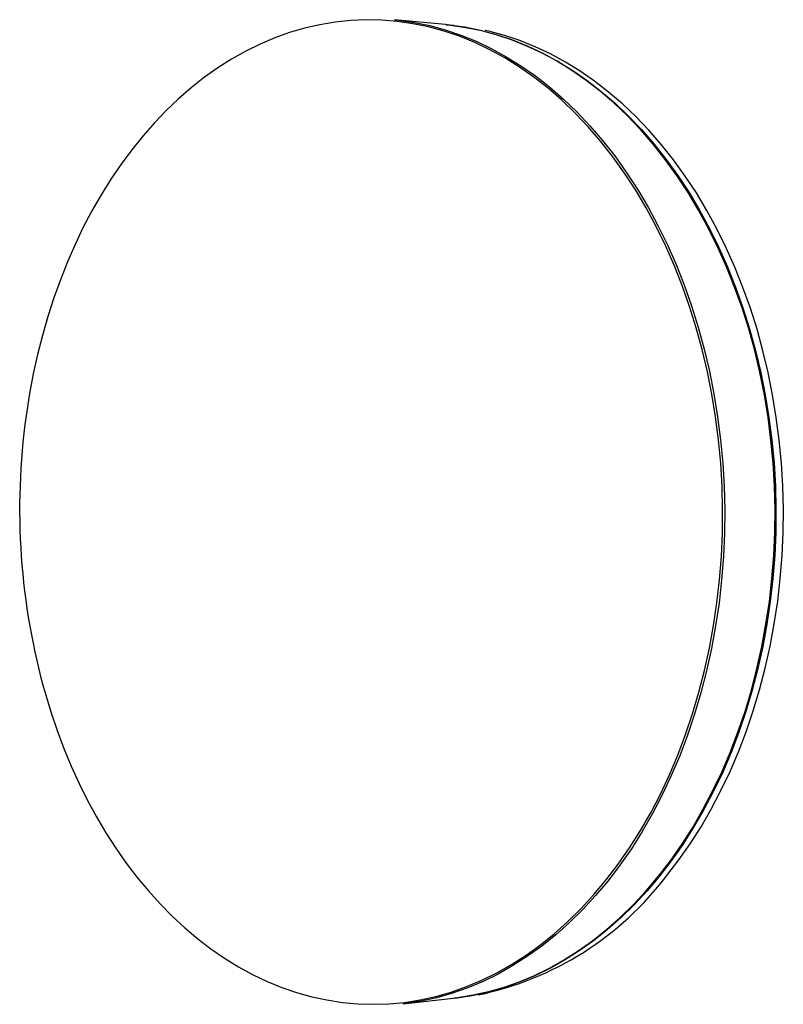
# Model space of a CAD drawing. Header units: millimetres. Extents: x -50 to 47, y -63 to 63.
import ezdxf

# ---------------------------------------------------------------- set-up
doc = ezdxf.new("R2010")
doc.units = ezdxf.units.MM

msp = doc.modelspace()

# ---------------------------------------------------------------- linework, layer by layer
at = {"color": 7, "linetype": 'Continuous', "lineweight": 25}
for p, q in [((4.35, 62), (-2.13, 62.63)), ((5.41, 61.9), (4.47, 61.99)), ((-1.07, -62.65), (5.4, -61.92)), ((5.52, -61.91), (6.47, -61.8))]:
    msp.add_line(p, q, dxfattribs=at)
at = {"color": 8, "linetype": 'Continuous', "lineweight": 25, "flags": 128}
for points in [[(24.84, -46.85), (26.35, -44.87), (27.8, -42.78), (29.18, -40.59), (30.49, -38.32), (31.72, -35.95), (32.87, -33.5), (33.94, -30.97), (34.93, -28.37), (35.83, -25.71), (36.64, -22.98), (37.35, -20.2), (37.97, -17.37), (38.5, -14.5), (38.93, -11.59), (39.26, -8.66), (39.49, -5.7), (39.62, -2.74), (39.65, 0.24), (39.57, 3.21), (39.4, 6.18), (39.13, 9.13), (38.75, 12.06), (38.28, 14.96), (37.72, 17.82), (37.05, 20.64), (36.3, 23.42), (35.45, 26.13), (34.51, 28.79), (33.48, 31.38), (32.38, 33.89), (31.19, 36.32), (29.92, 38.68), (28.58, 40.94), (27.17, 43.1), (25.69, 45.17), (24.15, 47.14), (22.55, 49), (20.89, 50.75), (19.18, 52.39), (17.43, 53.91), (15.63, 55.32), (13.79, 56.6), (11.92, 57.76), (10.02, 58.8), (8.1, 59.72), (6.15, 60.51), (4.19, 61.17), (2.21, 61.71), (0.22, 62.12), (-1.77, 62.41), (-3.76, 62.57), (-5.75, 62.61), (-7.73, 62.52), (-9.69, 62.32), (-11.65, 61.99), (-13.58, 61.54), (-15.49, 60.98), (-17.38, 60.3), (-19.24, 59.51), (-21.06, 58.61), (-22.86, 57.61), (-24.61, 56.5), (-26.32, 55.29), (-27.99, 53.97), (-29.61, 52.57), (-31.18, 51.07), (-32.7, 49.49), (-34.17, 47.81), (-35.58, 46.06), (-36.94, 44.23), (-38.23, 42.32), (-39.46, 40.35), (-40.64, 38.3), (-41.74, 36.2), (-42.78, 34.03), (-43.75, 31.81), (-44.66, 29.53), (-45.49, 27.21), (-46.26, 24.85), (-46.95, 22.44), (-47.57, 20), (-48.11, 17.53), (-48.58, 15.03), (-48.86, 13.33)], [(-46.85, -22.21), (-46.61, -23.07), (-45.88, -25.47), (-45.08, -27.83), (-44.21, -30.14), (-43.27, -32.4), (-42.27, -34.61), (-41.19, -36.76), (-40.06, -38.85), (-38.86, -40.88), (-37.59, -42.84), (-36.27, -44.73), (-34.89, -46.54), (-33.45, -48.27), (-31.96, -49.93), (-30.41, -51.49), (-28.82, -52.97), (-27.18, -54.35), (-25.49, -55.64), (-23.76, -56.83), (-21.99, -57.92), (-20.19, -58.9), (-18.35, -59.78), (-16.48, -60.54), (-14.58, -61.19), (-12.66, -61.73), (-10.72, -62.15), (-8.76, -62.46), (-6.79, -62.64), (-4.81, -62.7), (-2.83, -62.64), (-0.84, -62.45), (1.15, -62.14), (3.12, -61.7), (5.09, -61.14), (7.05, -60.45), (8.98, -59.63), (10.89, -58.69), (12.78, -57.63), (14.63, -56.44), (16.45, -55.13), (18.22, -53.71), (19.96, -52.16), (21.64, -50.5), (23.27, -48.73), (24.84, -46.85)]]:
    msp.add_lwpolyline(points, dxfattribs=at)
at = {"color": 7, "linetype": 'Continuous', "lineweight": 25, "flags": 128}
for points in [[(-2.13, 62.63), (-1.63, 62.57), (0.37, 62.29), (2.36, 61.87), (4.34, 61.33), (6.31, 60.67), (8.26, 59.88), (10.2, 58.96), (12.1, 57.92), (13.98, 56.75), (15.82, 55.46), (17.62, 54.06), (19.38, 52.53), (21.1, 50.89), (22.76, 49.13), (24.36, 47.27), (25.91, 45.3), (27.39, 43.22), (28.81, 41.05), (30.15, 38.78), (31.42, 36.42), (32.62, 33.98), (33.73, 31.46), (34.76, 28.87), (35.7, 26.21), (36.55, 23.48), (37.31, 20.7), (37.97, 17.87), (38.54, 15), (39.01, 12.09), (39.39, 9.15), (39.66, 6.19), (39.84, 3.22), (39.91, 0.24), (39.88, -2.74), (39.75, -5.72), (39.52, -8.68), (39.19, -11.62), (38.76, -14.54), (38.23, -17.42), (37.61, -20.25), (36.89, -23.04), (36.08, -25.78), (35.18, -28.45), (34.19, -31.06), (33.11, -33.59), (31.96, -36.05), (30.72, -38.42), (29.41, -40.7), (28.03, -42.89), (26.58, -44.99), (25.06, -46.98)], [(31.5, -46.39), (33.01, -44.42), (34.46, -42.35), (35.84, -40.18), (37.15, -37.92), (38.38, -35.58), (39.54, -33.15), (40.61, -30.64), (41.6, -28.07), (42.5, -25.42), (43.31, -22.72), (44.02, -19.96), (44.65, -17.16), (45.17, -14.31), (45.6, -11.43), (45.93, -8.52), (46.16, -5.59), (46.29, -2.65), (46.32, 0.29), (46.25, 3.24), (46.08, 6.18), (45.8, 9.11), (45.43, 12.01), (44.96, 14.88), (44.39, 17.72), (43.73, 20.52), (42.97, 23.27), (42.12, 25.96), (41.18, 28.6), (40.16, 31.16), (39.05, 33.65), (37.86, 36.07), (36.59, 38.4), (35.25, 40.64), (33.83, 42.79), (32.35, 44.84), (30.81, 46.79), (29.21, 48.64), (27.55, 50.37), (25.84, 52), (24.08, 53.51), (22.28, 54.9), (20.44, 56.18), (18.57, 57.33), (16.66, 58.36), (14.74, 59.27), (12.79, 60.06), (10.82, 60.72), (8.84, 61.25), (6.85, 61.66), (4.85, 61.95), (4.35, 62)], [(4.47, 61.99), (4.97, 61.94), (6.97, 61.65), (8.96, 61.24), (10.94, 60.71), (12.9, 60.05), (14.85, 59.26), (16.78, 58.35), (18.69, 57.32), (20.56, 56.17), (22.4, 54.89), (24.2, 53.5), (25.96, 51.99), (27.67, 50.36), (29.32, 48.63), (30.93, 46.78), (32.47, 44.83), (33.95, 42.78), (35.37, 40.63), (36.71, 38.39), (37.97, 36.06), (39.16, 33.65), (40.27, 31.15), (41.3, 28.59), (42.24, 25.96), (43.09, 23.27), (43.84, 20.52), (44.51, 17.72), (45.08, 14.88), (45.55, 12.01), (45.92, 9.11), (46.19, 6.18), (46.37, 3.24), (46.44, 0.3), (46.41, -2.65), (46.28, -5.59), (46.05, -8.52), (45.72, -11.43), (45.29, -14.31), (44.76, -17.15), (44.14, -19.96), (43.42, -22.71), (42.62, -25.42), (41.72, -28.06), (40.73, -30.64), (39.66, -33.14), (38.5, -35.57), (37.27, -37.92), (35.96, -40.17), (34.58, -42.34), (33.13, -44.41), (31.62, -46.38)], [(32.56, -46.29), (34.07, -44.33), (35.52, -42.26), (36.9, -40.1), (38.21, -37.84), (39.44, -35.5), (40.6, -33.08), (41.67, -30.58), (42.65, -28), (43.55, -25.36), (44.36, -22.67), (45.08, -19.91), (45.7, -17.11), (46.23, -14.27), (46.66, -11.4), (46.99, -8.5), (47.22, -5.57), (47.35, -2.64), (47.38, 0.3), (47.3, 3.25), (47.13, 6.18), (46.86, 9.1), (46.48, 12), (46.01, 14.87), (45.45, 17.7), (44.78, 20.49), (44.03, 23.23), (43.18, 25.92), (42.24, 28.55), (41.21, 31.11), (40.1, 33.6), (38.92, 36.01), (37.65, 38.33), (36.31, 40.57), (34.89, 42.72), (33.41, 44.77), (31.87, 46.71), (30.27, 48.55), (28.61, 50.29), (26.9, 51.91), (25.14, 53.42), (23.34, 54.81), (21.5, 56.08), (19.63, 57.24), (17.73, 58.27), (15.8, 59.17), (13.85, 59.96), (11.88, 60.62), (9.9, 61.15), (9.43, 61.26)], [(25.06, -46.98), (23.48, -48.86), (21.85, -50.64), (20.16, -52.3), (18.42, -53.85), (16.64, -55.28), (14.82, -56.59), (12.96, -57.78), (11.07, -58.85), (9.15, -59.79), (7.21, -60.6), (5.25, -61.29), (3.28, -61.86), (1.29, -62.3), (-0.7, -62.61), (-1.07, -62.65)], [(5.4, -61.92), (5.77, -61.88), (7.76, -61.56), (9.74, -61.13), (11.72, -60.57), (13.67, -59.88), (15.61, -59.07), (17.53, -58.14), (19.41, -57.08), (21.27, -55.91), (23.09, -54.61), (24.87, -53.19), (26.6, -51.66), (28.29, -50.01), (29.92, -48.25), (31.5, -46.39)], [(31.62, -46.38), (30.04, -48.24), (28.41, -50), (26.72, -51.65), (24.99, -53.18), (23.21, -54.6), (21.39, -55.89), (19.53, -57.07), (17.65, -58.13), (15.73, -59.06), (13.79, -59.87), (11.83, -60.55), (9.86, -61.11), (7.88, -61.55), (5.89, -61.86), (5.52, -61.91)]]:
    msp.add_lwpolyline(points, dxfattribs=at)
at = {"color": 7, "linetype": 'Continuous', "lineweight": 25}
for centre, radius, start, end in [((36.5, 0.33), 86.35, 171.3441, 195.1333), ((0.37, -22.02), 40.31, 281.6473, 322.9735)]:
    msp.add_arc(centre, radius, start, end, dxfattribs=at)

doc.saveas('drawing.dxf')
